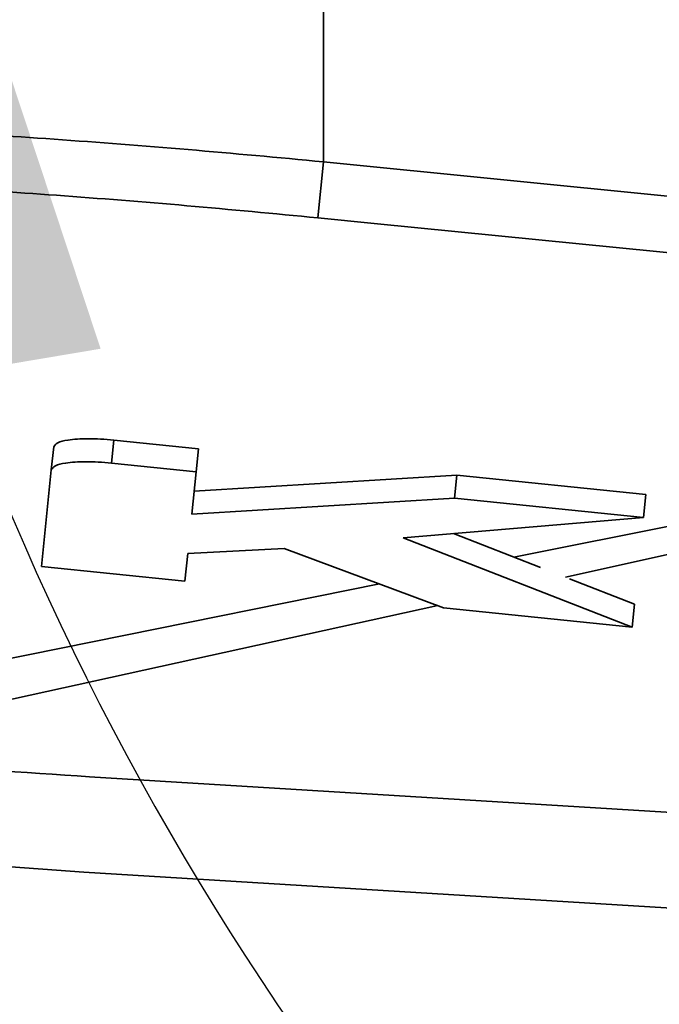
# Model space of a CAD drawing. Header units: millimetres. Extents: x 5 to 298, y 5 to 205.
# Tile 48 of 83: x 187.72 to 189.95, y 92.32 to 95.75. Entities that reach past the tile are written whole.
import ezdxf

# ---------------------------------------------------------------- set-up
doc = ezdxf.new("R2010")
doc.units = ezdxf.units.MM
doc.layers.add('图框', color=7, linetype='Continuous')
doc.styles.add('SLDTEXTSTYLE1', font='TXT', dxfattribs={"width": 0.7})
doc.dimstyles.new('SLDDIMSTYLE0', dxfattribs={"dimtxt": 3.5, "dimasz": 3.5, "dimexe": 0, "dimexo": 0.0625, "dimgap": 0.875, "dimtad": 0, "dimtih": 1, "dimtoh": 1, "dimlfac": 15, "dimrnd": 1e-09, "dimzin": 12, "dimdsep": 46, "dimtxsty": 'SLDTEXTSTYLE1', "dimsah": 1, "dimcen": 0, "dimadec": 0, "dimazin": 3, "dimtfac": 1, "dimtofl": 0, "dimtmove": 0, "dimatfit": 3, "dimfxl": 0, "dimfrac": 2, "dimtolj": 1, "dimtzin": 12, "dimarcsym": 0})
doc.dimstyles.new('SLDDIMSTYLE1', dxfattribs={"dimtxt": 3.5, "dimasz": 3.5, "dimexe": 0, "dimexo": 0.0625, "dimgap": 0.875, "dimtad": 2, "dimdec": 4, "dimlfac": 15, "dimzin": 12, "dimdsep": 46, "dimtxsty": 'SLDTEXTSTYLE1', "dimsah": 1, "dimcen": 0.09, "dimazin": 3, "dimtfac": 1, "dimtofl": 0, "dimtmove": 0, "dimatfit": 3, "dimfxl": 0, "dimfrac": 2, "dimtolj": 1, "dimtzin": 12, "dimarcsym": 0})

# ---------------------------------------------------------------- blocks, each defined once
blk = doc.blocks.new('_D')
at = {"layer": '图框'}
for p, q in [((226.9804, 97.965), (183.1844, 67.5289)), ((183.1844, 67.5289), (175.9792, 62.5216)), ((175.9792, 62.5216), (168.257, 62.5216))]:
    blk.add_line(p, q, dxfattribs=at)
blk.add_solid([(183.1844, 67.5289), (180.003, 65.9737), (180.6176, 65.0894)], dxfattribs=at)
at = {"layer": '图框', "insert": (168.257, 67.0334), "char_height": 3.5, "attachment_point": 1, "style": 'SLDTEXTSTYLE1'}
blk.add_mtext('R800', dxfattribs=at)
blk = doc.blocks.new('_D_2')
at = {"layer": '图框'}
blk.add_arc((226.9804, 97.965), 15.1471, 180, 312, dxfattribs=at)
for points in [[(211.8333, 97.965), (211.6949, 94.4265), (212.7649, 94.5485)], [(237.1158, 86.7085), (233.9535, 85.1147), (234.5788, 84.2379)]]:
    blk.add_solid(points, dxfattribs=at)
at = {"layer": '图框', "insert": (224.0515, 87.046), "char_height": 3.5, "attachment_point": 1, "rotation": 4.8035, "style": 'SLDTEXTSTYLE1'}
blk.add_mtext('132°', dxfattribs=at)
blk = doc.blocks.new('_D_4')
at = {"layer": '图框'}
blk.add_arc((196.9804, 97.965), 10.0943, 180, 330, dxfattribs=at)
for points in [[(186.8861, 97.965), (186.9365, 94.4242), (187.9984, 94.603)], [(205.7223, 92.9178), (203.078, 90.5625), (203.9083, 89.8766)]]:
    blk.add_solid(points, dxfattribs=at)
at = {"layer": '图框', "insert": (192.6903, 92.7255), "char_height": 3.5, "attachment_point": 1, "rotation": 355.163, "style": 'SLDTEXTSTYLE1'}
blk.add_mtext('150°', dxfattribs=at)

msp = doc.modelspace()

# ---------------------------------------------------------------- linework, layer by layer
at = {"color": 7, "linetype": 'Continuous', "lineweight": 35}
for p, q in [((188.7752988, 97.9649828), (188.7752988, 95.255095)), ((188.7752988, 95.255095), (188.7558173, 95.0596246)), ((188.035832, 94.2043855), (188.0440666, 94.2846073)), ((188.3400176, 94.2542285), (188.0440666, 94.2846073)), ((187.8265095, 94.1805293), (187.8347442, 94.2607511)), ((188.331783, 94.1740067), (188.3400176, 94.2542285)), ((187.8265095, 94.1805293), (187.7919259, 93.8436144)), ((188.331783, 94.1740067), (188.035832, 94.2043855)), ((188.3166072, 94.026164), (188.331783, 94.1740067)), ((189.2412049, 94.1622549), (188.3248418, 94.1063859)), ((189.2329703, 94.082033), (189.2412049, 94.1622549)), ((189.8994752, 94.0946848), (189.2412049, 94.1622549)), ((189.2329703, 94.082033), (188.3166072, 94.026164)), ((189.8912406, 94.0144629), (189.2329703, 94.082033)), ((189.8912406, 94.0144629), (189.8994752, 94.0946848)), ((189.0533461, 93.9432938), (189.8912406, 94.0144629)), ((189.8519972, 93.6321522), (189.0533461, 93.9432938)), ((189.5328716, 93.8399083), (189.229165, 93.9582275)), ((188.3024458, 93.8882029), (188.638985, 93.9061598)), ((188.638985, 93.9061598), (189.1944514, 93.699648)), ((188.2925935, 93.7922218), (188.3024458, 93.8882029)), ((187.7919259, 93.8436144), (188.2925935, 93.7922218)), ((189.8602318, 93.7123741), (189.6338442, 93.800571)), ((189.1944514, 93.699648), (189.8519972, 93.6321522)), ((189.8519972, 93.6321522), (189.8602318, 93.7123741)), ((187.9601251, 93.1099168), (193.0754494, 92.7950952)), ((187.93953, 92.7772203), (186.3648178, 92.8931966)), ((193.0549732, 92.4623914), (187.93953, 92.7772203))]:
    msp.add_line(p, q, dxfattribs=at)
at = {"color": 8, "linetype": 'Continuous', "lineweight": 35}
for p, q in [((189.4390679, 93.8764527), (190.0330707, 93.9948177)), ((190.022927, 93.8959968), (189.6202801, 93.8058554)), ((186.9038502, 93.3650767), (188.9707645, 93.7828105)), ((189.1750188, 93.7068726), (187.2236569, 93.2787733))]:
    msp.add_line(p, q, dxfattribs=at)
at = {"color": 7, "linetype": 'Continuous', "lineweight": 35, "flags": 128}
for points in [[(188.7752988, 95.255095), (189.9984593, 95.133196), (192.054341, 94.9283406), (193.2177327, 94.8124338)], [(193.1983801, 94.6181752), (192.806406, 94.6571109), (191.2142457, 94.8152916), (188.9528101, 95.0400423), (188.7558173, 95.0596246)]]:
    msp.add_lwpolyline(points, dxfattribs=at)
at = {"color": 7, "linetype": 'Continuous', "lineweight": 35}
for points, knots in [([(184.912505, 95.4164124), (185.0652496, 95.4193217), (185.3718453, 95.4251614), (185.8668339, 95.422039), (186.3868303, 95.4102786), (186.894619, 95.3903315), (187.3794173, 95.3646182), (187.8376724, 95.3346353), (188.3040576, 95.2988594), (188.6179497, 95.2697081), (188.7752988, 95.255095)], [0, 0, 0, 0, 0.134006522, 0.26898383, 0.407021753, 0.546115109, 0.658156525, 0.770755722, 0.885083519, 1, 1, 1, 1]), ([(185.0074222, 95.2209329), (185.0208633, 95.2212728), (185.1776611, 95.2252384), (185.4878714, 95.2291621), (185.9578491, 95.2260549), (186.4514997, 95.2140359), (186.9363962, 95.1943329), (187.4019787, 95.16889), (187.8469577, 95.1389283), (188.2990613, 95.1032464), (188.6035652, 95.0741652), (188.7558173, 95.0596246)], [0, 0, 0, 0, 0.012333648, 0.143879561, 0.275426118, 0.410756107, 0.546086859, 0.658421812, 0.770757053, 0.885378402, 1, 1, 1, 1]), ([(188.0440666, 94.2846073), (188.0134755, 94.2868727), (187.9533163, 94.2913277), (187.8854841, 94.2861818), (187.8436266, 94.2756793), (187.8377399, 94.2657858), (187.8347442, 94.2607511)], [0, 0, 0, 0, 0.283702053, 0.557917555, 0.775028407, 1, 1, 1, 1]), ([(188.035832, 94.2043855), (188.0052409, 94.2066509), (187.9450817, 94.2111059), (187.8772495, 94.20596), (187.835392, 94.1954574), (187.8295052, 94.185564), (187.8265095, 94.1805293)], [0, 0, 0, 0, 0.283702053, 0.557917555, 0.775028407, 1, 1, 1, 1]), ([(186.5694237, 93.2249484), (186.8008531, 93.2021202), (187.2638145, 93.1564536), (187.7279873, 93.1254314), (187.9601251, 93.1099168)], [0, 0, 0, 0, 0.499889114, 1, 1, 1, 1])]:
    msp.add_open_spline(points, degree=3, knots=knots, dxfattribs=at)
at = {"layer": '图框'}
msp.add_arc((226.980406, 97.9649828), 53.3333333, 48, 312, dxfattribs=at)

# ---------------------------------------------------------------- dimensions: what is measured, and where the dimension line sits
dim = msp.add_radius_dim(center=(226.980406, 97.9649828), mpoint=(183.1844078, 67.5289025), dimstyle='SLDDIMSTYLE0', dxfattribs=at)
dim.commit()
dim.dimension.update_dxf_attribs({"geometry": '_D', "text_midpoint": (171.3243228, 64.6872489), "dimtype": 164})
for base, line1, line2, picture, middle in [((220.8195349, 84.1274397), ((232.3480177, 97.9649828), (173.6470727, 97.9649828)), ((277.9161018, 41.3951615), (226.980406, 97.9649828)), '_D_2', (228.2487943, 82.8711059)), ((194.3678059, 88.2146266), ((173.6470727, 97.9649828), (232.3480177, 97.9649828)), ((208.7855409, 91.1492849), (196.980406, 97.9649828)), '_D_4', (196.1292467, 87.9066205))]:
    dim = msp.add_angular_dim_2l(base=base, line1=line1, line2=line2, dimstyle='SLDDIMSTYLE1', dxfattribs=at)
    dim.commit()
    dim.dimension.update_dxf_attribs({"geometry": picture, "text_midpoint": middle, "dimtype": 162})

doc.saveas('drawing.dxf')
